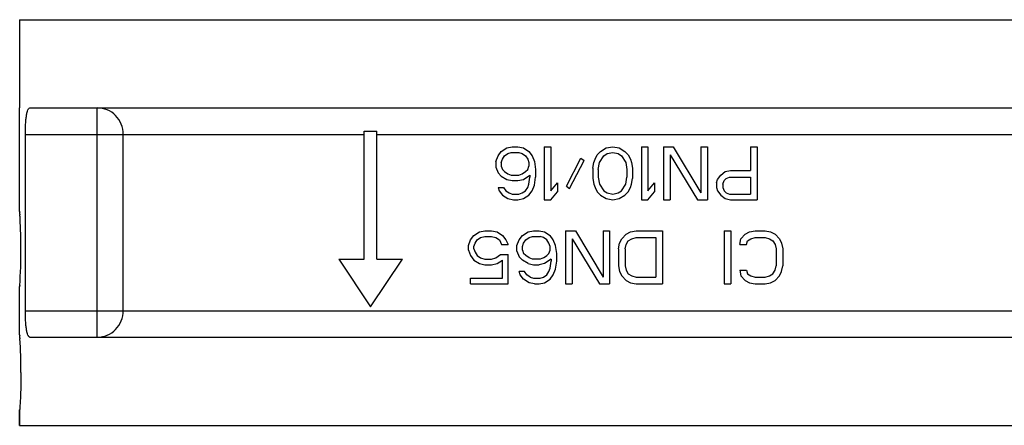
# Model space of a CAD drawing. Header units: millimetres. Extents: x -8 to 271, y 72 to 552.
# Tile 1 of 5: x 65 to 177, y 72 to 118. Entities that reach past the tile are written whole.
import ezdxf

# ---------------------------------------------------------------- set-up
doc = ezdxf.new("R2010")
doc.units = ezdxf.units.MM
doc.header["$LTSCALE"] = 30.734
doc.layers.get('0').update_dxf_attribs({"linetype": 'CONTINUOUS'})
doc.layers.add('02___PRT_ALL_AXES', color=7, linetype='CONTINUOUS')

msp = doc.modelspace()

# ---------------------------------------------------------------- linework, layer by layer
at = {"color": 7, "linetype": 'Continuous'}
for p, q in [((65.02, 118.23), (65.02, 108.23)), ((66.17, 108.23), (190.88, 108.23)), ((73.82, 82.23), (73.82, 108.23)), ((65.67, 85.23), (65.67, 105.23)), ((65.67, 105.23), (104.08, 105.23)), ((76.76, 85.23), (76.76, 105.23)), ((104.08, 91.07), (104.08, 105.59)), ((104.08, 105.59), (105.52, 105.59)), ((105.52, 91.07), (105.52, 105.59)), ((105.52, 105.23), (191.38, 105.23)), ((120.24, 103.69), (120.86, 103.81)), ((120.86, 103.81), (121.49, 103.81)), ((121.49, 103.81), (122.11, 103.69)), ((124.49, 103.81), (124.49, 97.81)), ((124.49, 103.81), (125.24, 103.81)), ((125.24, 103.81), (125.24, 98.84)), ((131.49, 103.69), (132.24, 103.81)), ((132.24, 103.81), (132.99, 103.69)), ((135.49, 103.81), (135.49, 97.81)), ((135.49, 103.81), (136.24, 103.81)), ((136.24, 103.81), (136.24, 98.84)), ((137.99, 103.81), (137.99, 97.81)), ((137.99, 103.81), (139.11, 103.81)), ((139.11, 103.81), (142.24, 98.58)), ((142.24, 103.81), (142.24, 98.58)), ((142.24, 103.81), (142.99, 103.81)), ((142.99, 103.81), (142.99, 97.81)), ((147.86, 103.81), (147.86, 101.13)), ((147.86, 103.81), (148.61, 103.81)), ((148.61, 103.81), (148.61, 97.81)), ((118.99, 102.15), (119.24, 102.79)), ((119.24, 102.79), (119.61, 103.3)), ((119.61, 103.3), (120.24, 103.69)), ((119.74, 102.41), (119.99, 102.79)), ((119.99, 102.79), (120.36, 103.05)), ((120.36, 103.05), (120.74, 103.18)), ((120.74, 103.18), (121.61, 103.18)), ((121.61, 103.18), (121.99, 103.05)), ((121.99, 103.05), (122.36, 102.79)), ((122.11, 103.69), (122.74, 103.3)), ((122.36, 102.79), (122.61, 102.41)), ((122.74, 103.3), (123.11, 102.79)), ((123.11, 102.79), (123.36, 102.15)), ((130.24, 102.41), (130.49, 102.92)), ((130.49, 102.92), (130.86, 103.3)), ((130.74, 102.03), (131.24, 102.79)), ((130.86, 103.3), (131.49, 103.69)), ((131.24, 102.79), (131.61, 103.05)), ((131.61, 103.05), (132.24, 103.18)), ((132.24, 103.18), (132.86, 103.05)), ((132.86, 103.05), (133.24, 102.79)), ((132.99, 103.69), (133.61, 103.3)), ((133.24, 102.79), (133.74, 102.03)), ((133.61, 103.3), (133.99, 102.92)), ((133.99, 102.92), (134.24, 102.41)), ((138.74, 102.92), (138.74, 97.81)), ((138.74, 102.92), (141.86, 97.81)), ((118.99, 102.15), (118.99, 101.52)), ((119.61, 102.03), (119.74, 102.41)), ((119.61, 102.03), (119.61, 101.64)), ((119.61, 101.64), (119.74, 101.26)), ((122.61, 102.41), (122.74, 102.03)), ((122.61, 101.26), (122.74, 101.64)), ((122.74, 102.03), (122.74, 101.64)), ((123.36, 102.15), (123.49, 101.26)), ((126.99, 99.35), (128.61, 102.54)), ((127.36, 99.09), (128.99, 102.28)), ((128.61, 102.54), (128.99, 102.28)), ((129.99, 101.39), (130.11, 102.03)), ((130.11, 102.03), (130.24, 102.41)), ((130.61, 101.26), (130.74, 102.03)), ((133.74, 102.03), (133.86, 101.26)), ((134.24, 102.41), (134.36, 102.03)), ((134.36, 102.03), (134.49, 101.39)), ((118.99, 101.52), (119.24, 100.88)), ((119.24, 100.88), (119.61, 100.5)), ((119.61, 100.5), (120.24, 100.11)), ((119.74, 101.26), (119.99, 101.01)), ((119.99, 101.01), (120.36, 100.75)), ((120.36, 100.75), (120.74, 100.62)), ((120.74, 100.62), (121.61, 100.62)), ((121.61, 100.62), (121.99, 100.75)), ((121.99, 100.75), (122.36, 101.01)), ((122.11, 100.11), (122.86, 100.62)), ((122.36, 101.01), (122.61, 101.26)), ((122.86, 100.62), (122.86, 100.37)), ((123.49, 101.26), (123.49, 100.37)), ((129.99, 101.39), (129.99, 100.24)), ((130.61, 101.26), (130.61, 100.37)), ((133.86, 101.26), (133.86, 100.37)), ((134.49, 101.39), (134.49, 100.24)), ((144.11, 100.11), (144.49, 100.62)), ((144.49, 100.62), (144.99, 101.01)), ((144.99, 101.01), (145.61, 101.13)), ((145.61, 101.13), (147.86, 101.13)), ((120.24, 100.11), (120.86, 99.98)), ((120.86, 99.98), (121.49, 99.98)), ((121.49, 99.98), (122.11, 100.11)), ((122.61, 99.22), (122.74, 99.6)), ((122.74, 99.6), (122.86, 100.37)), ((123.11, 98.84), (123.36, 99.47)), ((123.36, 99.47), (123.49, 100.37)), ((125.24, 98.84), (125.99, 99.73)), ((125.99, 99.73), (125.99, 98.71)), ((126.99, 99.35), (127.36, 99.09)), ((129.99, 100.24), (130.11, 99.6)), ((130.11, 99.6), (130.24, 99.22)), ((130.61, 100.37), (130.74, 99.6)), ((130.74, 99.6), (131.24, 98.84)), ((133.24, 98.84), (133.74, 99.6)), ((133.74, 99.6), (133.86, 100.37)), ((134.24, 99.22), (134.36, 99.6)), ((134.36, 99.6), (134.49, 100.24)), ((136.24, 98.84), (136.99, 99.73)), ((136.99, 99.73), (136.99, 98.71)), ((143.99, 99.73), (144.11, 100.11)), ((143.99, 99.73), (143.99, 99.22)), ((144.74, 99.6), (144.86, 99.98)), ((144.74, 99.6), (144.74, 99.22)), ((144.86, 99.98), (145.11, 100.24)), ((145.11, 100.24), (145.49, 100.37)), ((145.49, 100.37), (147.86, 100.37)), ((147.86, 100.37), (147.86, 98.45)), ((119.24, 99.22), (119.36, 98.84)), ((119.24, 99.22), (119.86, 99.22)), ((119.36, 98.84), (119.74, 98.33)), ((119.74, 98.33), (120.36, 97.94)), ((119.86, 99.22), (120.11, 98.84)), ((120.11, 98.84), (120.49, 98.58)), ((120.49, 98.58), (120.86, 98.45)), ((120.86, 98.45), (121.61, 98.45)), ((121.61, 98.45), (121.99, 98.58)), ((121.99, 98.58), (122.36, 98.84)), ((122.11, 97.94), (122.74, 98.33)), ((122.36, 98.84), (122.61, 99.22)), ((122.74, 98.33), (123.11, 98.84)), ((125.24, 97.81), (125.99, 98.71)), ((130.24, 99.22), (130.49, 98.71)), ((130.49, 98.71), (130.86, 98.33)), ((130.86, 98.33), (131.49, 97.94)), ((131.24, 98.84), (131.61, 98.58)), ((131.61, 98.58), (132.24, 98.45)), ((132.24, 98.45), (132.86, 98.58)), ((132.86, 98.58), (133.24, 98.84)), ((132.99, 97.94), (133.61, 98.33)), ((133.61, 98.33), (133.99, 98.71)), ((133.99, 98.71), (134.24, 99.22)), ((136.24, 97.81), (136.99, 98.71)), ((143.99, 99.22), (144.11, 98.84)), ((144.11, 98.84), (144.49, 98.33)), ((144.49, 98.33), (144.99, 97.94)), ((144.74, 99.22), (144.86, 98.84)), ((144.86, 98.84), (145.11, 98.58)), ((145.11, 98.58), (145.49, 98.45)), ((145.49, 98.45), (147.86, 98.45)), ((120.36, 97.94), (120.99, 97.81)), ((120.99, 97.81), (121.49, 97.81)), ((121.49, 97.81), (122.11, 97.94)), ((124.49, 97.81), (125.24, 97.81)), ((131.49, 97.94), (132.24, 97.81)), ((132.24, 97.81), (132.99, 97.94)), ((135.49, 97.81), (136.24, 97.81)), ((137.99, 97.81), (138.74, 97.81)), ((141.86, 97.81), (142.99, 97.81)), ((144.99, 97.94), (145.61, 97.81)), ((145.61, 97.81), (148.61, 97.81)), ((65.03, 96.47), (65.02, 96.48)), ((65.02, 96.48), (65.02, 96.47)), ((65.02, 96.47), (65.03, 96.44)), ((65.03, 96.46), (65.03, 96.47)), ((65.03, 96.42), (65.03, 96.46)), ((65.03, 96.44), (65.03, 96.43)), ((65.03, 96.43), (65.03, 96.41)), ((65.04, 96.17), (65.05, 96.1)), ((116.14, 93.26), (116.51, 93.77)), ((116.51, 93.77), (117.14, 94.16)), ((117.14, 94.16), (117.76, 94.28)), ((117.76, 94.28), (118.51, 94.28)), ((118.51, 94.28), (119.14, 94.16)), ((119.14, 94.16), (119.76, 93.77)), ((119.76, 93.77), (120.14, 93.26)), ((121.64, 93.26), (122.01, 93.77)), ((122.01, 93.77), (122.64, 94.16)), ((122.64, 94.16), (123.26, 94.28)), ((123.26, 94.28), (123.89, 94.28)), ((123.89, 94.28), (124.51, 94.16)), ((124.51, 94.16), (125.14, 93.77)), ((125.51, 93.26), (125.14, 93.77)), ((126.89, 94.28), (126.89, 88.28)), ((126.89, 94.28), (128.01, 94.28)), ((128.01, 94.28), (131.14, 89.05)), ((131.14, 94.28), (131.14, 89.05)), ((131.14, 94.28), (131.89, 94.28)), ((131.89, 94.28), (131.89, 88.28)), ((133.26, 93.39), (133.76, 93.9)), ((133.76, 93.9), (134.26, 94.16)), ((134.26, 94.16), (134.89, 94.28)), ((134.89, 94.28), (137.89, 94.28)), ((137.89, 94.28), (137.89, 88.28)), ((144.89, 94.28), (145.64, 94.28)), ((144.89, 94.28), (144.89, 88.28)), ((145.64, 94.28), (145.64, 88.28)), ((146.76, 93.39), (147.26, 93.9)), ((147.26, 93.9), (147.76, 94.16)), ((147.76, 94.16), (148.39, 94.28)), ((148.39, 94.28), (149.51, 94.28)), ((149.51, 94.28), (150.14, 94.16)), ((150.14, 94.16), (150.64, 93.9)), ((150.64, 93.9), (151.14, 93.39)), ((115.89, 92.62), (116.14, 93.26)), ((116.51, 92.5), (116.64, 92.88)), ((116.64, 92.88), (116.89, 93.26)), ((116.89, 93.26), (117.26, 93.52)), ((117.26, 93.52), (117.76, 93.65)), ((117.76, 93.65), (118.51, 93.65)), ((118.51, 93.65), (119.01, 93.52)), ((119.01, 93.52), (119.39, 93.26)), ((119.39, 93.26), (119.64, 92.75)), ((119.64, 92.75), (120.39, 92.75)), ((120.14, 93.26), (120.39, 92.75)), ((121.39, 92.62), (121.64, 93.26)), ((122.01, 92.5), (122.14, 92.88)), ((122.14, 92.88), (122.39, 93.26)), ((122.39, 93.26), (122.76, 93.52)), ((122.76, 93.52), (123.14, 93.65)), ((123.14, 93.65), (124.01, 93.65)), ((124.39, 93.52), (124.01, 93.65)), ((124.76, 93.26), (124.39, 93.52)), ((125.01, 92.88), (124.76, 93.26)), ((125.14, 92.5), (125.01, 92.88)), ((125.76, 92.62), (125.51, 93.26)), ((127.64, 93.39), (127.64, 88.28)), ((127.64, 93.39), (130.76, 88.28)), ((132.89, 92.24), (133.01, 92.88)), ((133.01, 92.88), (133.26, 93.39)), ((133.64, 92.24), (133.76, 92.75)), ((133.76, 92.75), (134.01, 93.14)), ((134.01, 93.14), (134.39, 93.39)), ((134.39, 93.39), (134.89, 93.52)), ((134.89, 93.52), (137.14, 93.52)), ((137.14, 93.52), (137.14, 89.05)), ((146.64, 92.75), (146.76, 93.39)), ((146.64, 92.75), (147.39, 92.75)), ((147.39, 92.75), (147.51, 93.14)), ((147.51, 93.14), (147.89, 93.39)), ((147.89, 93.39), (148.39, 93.52)), ((148.39, 93.52), (149.51, 93.52)), ((149.51, 93.52), (150.01, 93.39)), ((150.01, 93.39), (150.39, 93.14)), ((150.39, 93.14), (150.64, 92.75)), ((150.64, 92.75), (150.76, 92.24)), ((151.14, 93.39), (151.39, 92.88)), ((151.39, 92.88), (151.51, 92.24)), ((115.89, 92.11), (115.89, 92.62)), ((115.89, 92.11), (116.14, 91.48)), ((116.51, 92.24), (116.51, 92.5)), ((116.51, 92.24), (116.64, 91.86)), ((116.64, 91.86), (116.89, 91.48)), ((119.01, 91.22), (119.51, 91.6)), ((119.51, 91.6), (120.39, 91.6)), ((120.39, 88.28), (120.39, 91.6)), ((121.39, 91.99), (121.39, 92.62)), ((121.39, 91.99), (121.64, 91.35)), ((122.01, 92.11), (122.01, 92.5)), ((122.01, 92.11), (122.14, 91.73)), ((122.39, 91.48), (122.14, 91.73)), ((124.76, 91.48), (125.01, 91.73)), ((125.01, 91.73), (125.14, 92.11)), ((125.14, 92.11), (125.14, 92.5)), ((125.89, 91.73), (125.76, 92.62)), ((125.89, 90.84), (125.89, 91.73)), ((132.89, 92.24), (132.89, 90.33)), ((133.64, 92.24), (133.64, 90.33)), ((150.76, 92.24), (150.76, 90.33)), ((151.51, 92.24), (151.51, 90.33)), ((101.2, 91.07), (104.8, 85.67)), ((101.2, 91.07), (104.08, 91.07)), ((104.8, 85.67), (108.4, 91.07)), ((105.52, 91.07), (108.4, 91.07)), ((116.14, 91.48), (116.51, 90.97)), ((116.51, 90.97), (117.14, 90.58)), ((116.89, 91.48), (117.26, 91.22)), ((117.14, 90.58), (117.76, 90.45)), ((117.26, 91.22), (117.76, 91.09)), ((117.76, 91.09), (118.51, 91.09)), ((117.76, 90.45), (118.51, 90.45)), ((118.51, 91.09), (119.01, 91.22)), ((118.51, 90.45), (119.14, 90.58)), ((119.14, 90.58), (119.76, 90.97)), ((119.76, 88.92), (119.76, 90.97)), ((122.01, 90.97), (121.64, 91.35)), ((122.64, 90.58), (122.01, 90.97)), ((122.76, 91.22), (122.39, 91.48)), ((122.64, 90.58), (123.26, 90.45)), ((123.14, 91.09), (122.76, 91.22)), ((124.01, 91.09), (123.14, 91.09)), ((123.26, 90.45), (123.89, 90.45)), ((124.51, 90.58), (123.89, 90.45)), ((124.39, 91.22), (124.01, 91.09)), ((124.39, 91.22), (124.76, 91.48)), ((125.26, 91.09), (124.51, 90.58)), ((125.14, 90.07), (125.26, 90.84)), ((125.26, 91.09), (125.26, 90.84)), ((125.76, 89.94), (125.89, 90.84)), ((122.26, 89.69), (121.64, 89.69)), ((121.76, 89.31), (121.64, 89.69)), ((122.14, 88.8), (121.76, 89.31)), ((122.51, 89.31), (122.26, 89.69)), ((122.89, 89.05), (122.51, 89.31)), ((124.39, 89.05), (124.76, 89.31)), ((124.76, 89.31), (125.01, 89.69)), ((125.01, 89.69), (125.14, 90.07)), ((125.14, 88.8), (125.51, 89.31)), ((125.51, 89.31), (125.76, 89.94)), ((132.89, 90.33), (133.01, 89.69)), ((133.01, 89.69), (133.26, 89.18)), ((133.64, 90.33), (133.76, 89.82)), ((133.76, 89.82), (134.01, 89.43)), ((134.01, 89.43), (134.39, 89.18)), ((146.64, 89.82), (147.39, 89.82)), ((146.64, 89.82), (146.76, 89.18)), ((147.39, 89.82), (147.51, 89.43)), ((147.51, 89.43), (147.89, 89.18)), ((150.01, 89.18), (150.39, 89.43)), ((150.39, 89.43), (150.64, 89.82)), ((150.64, 89.82), (150.76, 90.33)), ((151.14, 89.18), (151.39, 89.69)), ((151.39, 89.69), (151.51, 90.33)), ((116.14, 88.28), (116.14, 88.92)), ((116.14, 88.92), (119.76, 88.92)), ((116.14, 88.28), (120.39, 88.28)), ((122.76, 88.41), (122.14, 88.8)), ((123.39, 88.28), (122.76, 88.41)), ((122.89, 89.05), (123.26, 88.92)), ((123.26, 88.92), (124.01, 88.92)), ((123.39, 88.28), (123.89, 88.28)), ((123.89, 88.28), (124.51, 88.41)), ((124.01, 88.92), (124.39, 89.05)), ((124.51, 88.41), (125.14, 88.8)), ((126.89, 88.28), (127.64, 88.28)), ((130.76, 88.28), (131.89, 88.28)), ((133.26, 89.18), (133.76, 88.67)), ((133.76, 88.67), (134.26, 88.41)), ((134.26, 88.41), (134.89, 88.28)), ((134.39, 89.18), (134.89, 89.05)), ((134.89, 89.05), (137.14, 89.05)), ((134.89, 88.28), (137.89, 88.28)), ((144.89, 88.28), (145.64, 88.28)), ((146.76, 89.18), (147.26, 88.67)), ((147.26, 88.67), (147.76, 88.41)), ((147.76, 88.41), (148.39, 88.28)), ((147.89, 89.18), (148.39, 89.05)), ((148.39, 89.05), (149.51, 89.05)), ((148.39, 88.28), (149.51, 88.28)), ((149.51, 89.05), (150.01, 89.18)), ((149.51, 88.28), (150.14, 88.41)), ((150.14, 88.41), (150.64, 88.67)), ((150.64, 88.67), (151.14, 89.18)), ((65.03, 88.02), (65.02, 87.98)), ((65.02, 87.98), (65.03, 88.02)), ((65.03, 88.08), (65.03, 88.02)), ((65.03, 88.02), (65.03, 88.08)), ((65.67, 85.23), (191.38, 85.23)), ((65.03, 82.47), (65.02, 82.48)), ((65.02, 82.48), (65.02, 82.47)), ((65.02, 82.47), (65.03, 82.44)), ((65.03, 82.46), (65.03, 82.47)), ((65.03, 82.42), (65.03, 82.46)), ((65.03, 82.44), (65.03, 82.43)), ((65.03, 82.43), (65.03, 82.41)), ((65.04, 82.17), (65.05, 82.1)), ((65.05, 82.1), (65.05, 82.06)), ((66.17, 82.23), (190.88, 82.23)), ((65.02, 73.98), (65.02, 72.23))]:
    msp.add_line(p, q, dxfattribs=at)
for centre, radius, start, end in [((6.48, 92.43), 58.69, 3.6539, 3.8889), ((3.84, 92.25), 61.33, 3.1986, 3.6037), ((3.56, 92.23), 61.61, 0.0038, 3.202), ((3.59, 92.24), 61.58, 356.1323, 359.9978), ((6.48, 78.43), 58.68, 3.6544, 3.8892), ((3.49, 78.23), 61.68, 0.0054, 3.5618)]:
    msp.add_arc(centre, radius, start, end, dxfattribs=at)
for points, knots in [([(65.67, 105.23), (65.67, 105.62), (65.68, 106.18), (65.73, 106.89), (65.79, 107.34), (65.86, 107.71), (65.93, 107.96), (66, 108.1), (66.06, 108.19), (66.13, 108.23), (66.17, 108.23)], [0, 0, 0, 0, 0.370433, 0.537655, 0.684414, 0.805621, 0.897887, 0.932861, 0.960736, 1, 1, 1, 1]), ([(76.76, 105.23), (76.76, 105.62), (76.6, 106.41), (75.95, 107.41), (74.98, 108.08), (74.21, 108.23), (73.82, 108.23)], [0, 0, 0, 0, 0.252739, 0.503837, 0.752689, 1, 1, 1, 1]), ([(66.17, 82.23), (66.13, 82.23), (66.06, 82.28), (66, 82.37), (65.93, 82.51), (65.86, 82.76), (65.79, 83.13), (65.73, 83.58), (65.68, 84.29), (65.67, 84.85), (65.67, 85.23)], [0, 0, 0, 0, 0.039264, 0.067139, 0.102113, 0.194379, 0.315586, 0.462345, 0.629567, 1, 1, 1, 1]), ([(73.82, 82.23), (74.21, 82.23), (74.98, 82.39), (75.95, 83.06), (76.6, 84.06), (76.76, 84.84), (76.76, 85.23)], [0, 0, 0, 0, 0.247311, 0.496163, 0.747261, 1, 1, 1, 1]), ([(65.17, 78.23), (65.17, 77.69), (65.16, 76.9), (65.13, 75.89), (65.1, 75.26), (65.07, 74.74), (65.05, 74.35), (65.04, 74.12), (65.02, 74.01), (65.02, 73.98)], [0, 0, 0, 0, 0.385013, 0.558316, 0.709626, 0.833251, 0.924804, 0.981037, 1, 1, 1, 1])]:
    msp.add_open_spline(points, degree=3, knots=knots, dxfattribs=at)
at = {"layer": '02___PRT_ALL_AXES', "color": 7, "linetype": 'Continuous'}
for p, q in [((65.02, 118.23), (192.02, 118.23)), ((65.02, 96.48), (65.02, 108.23)), ((65.02, 82.48), (65.02, 87.98)), ((65.02, 72.23), (65.02, 73.98)), ((65.02, 72.23), (192.02, 72.23))]:
    msp.add_line(p, q, dxfattribs=at)

doc.saveas('drawing.dxf')
